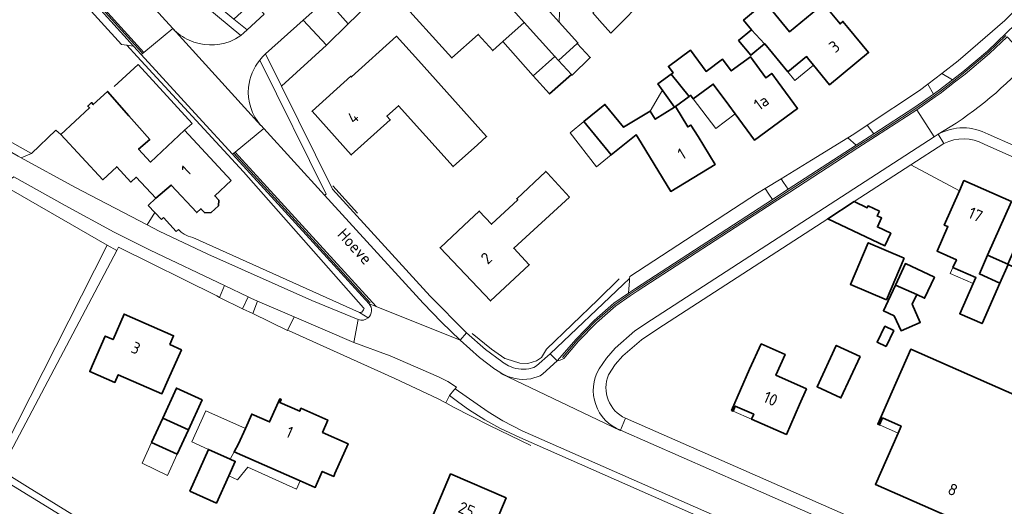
# Model space of a CAD drawing. Header units: metres. Extents: x 178952 to 185583, y 415201 to 419317.
# Tile 49 of 165: x 181873 to 182024, y 416958 to 417033. Entities that reach past the tile are written whole.
import ezdxf
from ezdxf.enums import TextEntityAlignment as Align

# ---------------------------------------------------------------- set-up
doc = ezdxf.new("R2010")
doc.units = ezdxf.units.M
for name, color, linetype, lineweight in [('B-XX-GR-BEPLANTING_CULTUUR_BODEMBEDEKKER-GV', 253, 'Continuous', 18), ('B-XX-GR-BEPLANTING_CULTUUR_HEESTERS-GV', 253, 'Continuous', 18), ('B-XX-GR-BEPLANTING_CULTUUR_ROOS-GV', 253, 'Continuous', 18), ('B-XX-GR-GRAS-GV', 253, 'Continuous', 13), ('B-XX-GR-HAAG-G', 253, 'GR-HAAG1', 13), ('B-XX-IE-TERREINAFSCHEIDING_KUNSTMATIG_HEKWERK-G', 253, 'IE-TERREINAFSCHEIDING-KUNSTMATIG', 18), ('B-XX-IE-TERREINAFSCHEIDING_KUNSTMATIG_MUUR-G', 253, 'IE-TERREINAFSCHEIDING-KUNSTMATIG-DICHT', 18), ('B-XX-OG-BEBOUWING-GV', 252, 'Continuous', 35), ('B-XX-OG-BEBOUWING-T18', 252, 'Continuous', 18), ('B-XX-OG-BEBOUWING_OVERBOUWING-GV', 252, 'Continuous', 18), ('B-XX-OG-BEBOUWING_SCHUUR-GV', 252, 'Continuous', 35), ('B-XX-OG-TERREIN_CULTUURSCHEIDING-GV', 253, 'Continuous', 18), ('B-XX-OG-TERREIN_ERF-GV', 253, 'Continuous', 18), ('B-XX-OG-TOPOGRAFIE-T18', 253, 'Continuous', 18), ('B-XX-VH-GOOT-G', 253, 'Continuous', 18), ('B-XX-VH-VERHARDING_ASFALT-GV', 251, 'Continuous', 18), ('B-XX-VH-VERHARDING_BEDRIJFSVLOERPLAAT-GV', 251, 'Continuous', 18), ('B-XX-VH-VERHARDING_BETONSTRAATSTEEN-GV', 251, 'Continuous', 18), ('B-XX-VH-VERHARDING_STRAATBAKSTEEN-GV', 251, 'Continuous', 18), ('B-XX-VH-VERHARDING_TEGEL-GV', 251, 'Continuous', 18)]:
    doc.layers.add(name, color=color, linetype=linetype, lineweight=lineweight)
doc.styles.add('NLCS-ISO-M-T18', font='NLCS-ISO.ttf', dxfattribs={"height": 1.8})
doc.linetypes.add('GR-HAAG1', pattern='A,6,[176,NLCS.SHX,S=0.125,R=0,X=0,Y=0],-2', length=8)
doc.linetypes.add('IE-TERREINAFSCHEIDING-KUNSTMATIG', pattern='A,4,[82,NLCS.SHX,S=0.75,R=90,X=0,Y=0],4,-2', length=10)
doc.linetypes.add('IE-TERREINAFSCHEIDING-KUNSTMATIG-DICHT', pattern='A,8,-1,[82,NLCS.SHX,S=0.75,R=90,X=0,Y=0],-1', length=10)

msp = doc.modelspace()

# ---------------------------------------------------------------- linework, layer by layer
at = {"layer": 'B-XX-GR-BEPLANTING_CULTUUR_BODEMBEDEKKER-GV'}
msp.add_lwpolyline([(181922.013, 417044.501), (181921.51, 417045.342), (181920.753, 417046.159), (181914.248, 417040.348), (181906.211, 417032.989), (181908.297, 417031.369), (181910.902, 417033.767), (181910.517, 417034.158)], close=True, dxfattribs=at)
at = {"layer": 'B-XX-GR-BEPLANTING_CULTUUR_HEESTERS-GV'}
for points in [[(181925.998, 417038.555), (181924.76, 417039.965), (181920.445, 417036.089), (181923.776, 417032.292), (181927.717, 417036.109)], [(181920.433, 417029.036), (181916.852, 417032.861), (181911.118, 417027.709), (181913.563, 417022.747)]]:
    msp.add_lwpolyline(points, close=True, dxfattribs=at)
for points in [[(181910.219, 417026.732, 0.1367217), (181908.479, 417022.548)], [(181908.479, 417022.548, 0.211495), (181910.399, 417016.704)]]:
    msp.add_lwpolyline(points, format="xyb", dxfattribs=at)
msp.add_lwpolyline([(181910.399, 417016.704), (181910.44, 417016.66), (181910.835, 417016.227), (181920.157, 417006.007), (181920.39, 417006.14), (181910.219, 417026.732)], dxfattribs=at)
at = {"layer": 'B-XX-GR-BEPLANTING_CULTUUR_ROOS-GV'}
for points in [[(181889.117, 417045.652), (181886.473, 417042.973), (181896.85, 417031.559)], [(181905.651, 417029.571), (181906.496, 417029.98), (181907.283, 417030.491), (181889.117, 417045.652)]]:
    msp.add_lwpolyline(points, dxfattribs=at)
for points in [[(181896.85, 417031.559, 0.0920441), (181899.361, 417029.79)], [(181899.361, 417029.79, 0.1953851), (181905.651, 417029.571)]]:
    msp.add_lwpolyline(points, format="xyb", dxfattribs=at)
at = {"layer": 'B-XX-GR-GRAS-GV'}
msp.add_lwpolyline([(181887.846, 416951.876), (181869.06, 416963.385), (181886.792, 416998.341), (181870.745, 417007.596), (181859.205, 417014.252), (181855.898, 417016.236), (181853.516, 417017.559), (181850.804, 417016.633), (181847.497, 417013.326), (181832.945, 416998.509), (181802.497, 416967.716), (181797.888, 416963.055), (181773.149, 416938.978)], dxfattribs=at)
at = {"layer": 'B-XX-GR-HAAG-G', "ltscale": 0.2, "flags": 128}
for points in [[(181925.187, 417003.241), (181921.43, 417007.442)], [(181888.426, 416952.663), (181874.578, 416961.239), (181870.475, 416963.78), (181871.904, 416966.485), (181888.277, 416997.479)], [(181965.375, 416993.132), (181962.08, 416989.946), (181954.221, 416982.347), (181953.438, 416981.092), (181952.66, 416980.58), (181951.319, 416980.168), (181950.095, 416980.186), (181948.03, 416980.876), (181947.813, 416980.949), (181945.763, 416982.341), (181942.821, 416984.744)], [(181938.751, 416974.1), (181939.935, 416973.44)]]:
    msp.add_lwpolyline(points, dxfattribs=at)
at = {"layer": 'B-XX-IE-TERREINAFSCHEIDING_KUNSTMATIG_HEKWERK-G', "ltscale": 0.1, "flags": 128}
for points in [[(182010.12, 417010.649), (182017.559, 417006.669)], [(181951.82, 416967.589), (181945.437, 416970.658), (181939.935, 416973.44)]]:
    msp.add_lwpolyline(points, dxfattribs=at)
at = {"layer": 'B-XX-IE-TERREINAFSCHEIDING_KUNSTMATIG_MUUR-G', "ltscale": 0.2, "flags": 128}
msp.add_lwpolyline([(181898.69, 417015.962), (181899.84, 417016.992), (181891.58, 417026.03), (181887.89, 417022.661)], dxfattribs=at)
at = {"layer": 'B-XX-OG-BEBOUWING-GV'}
for points in [[(181946.933, 417036.817), (181950.803, 417032.518), (181955.504, 417027.295), (181956.057, 417026.681), (181956.062, 417026.685), (181958.931, 417029.268), (181959.027, 417029.354), (181956.152, 417032.549), (181954.325, 417034.578), (181951.87, 417037.306), (181953.335, 417038.627), (181955.24, 417040.345), (181947.112, 417049.475), (181942.63, 417045.442), (181945.97, 417041.721), (181948.641, 417038.76), (181948.719, 417038.822), (181948.916, 417038.604)], [(181947.495, 417029.558), (181950.803, 417032.518), (181946.933, 417036.817), (181943.03, 417041.152), (181940.047, 417038.478), (181937.12, 417041.729), (181931.259, 417036.452), (181939.702, 417027.061), (181943.724, 417030.674), (181945.96, 417028.185)], [(182000.45, 417031.731), (181999.691, 417032.654), (181999.237, 417032.28), (181996.706, 417035.356), (181994.092, 417033.205), (181991.486, 417031.061), (181987.755, 417035.595), (181984.438, 417032.866), (181985.675, 417031.361), (181987.663, 417029.219), (181987.687, 417029.239), (181991.238, 417024.924), (181994.081, 417027.263), (181994.46, 417026.802), (181995.16, 417025.949), (181997.63, 417022.942), (182003.621, 417027.871)], [(181934.55, 417026.672), (181931.2, 417030.381), (181924.27, 417024.131), (181924.17, 417024.231), (181918.23, 417018.872), (181924.25, 417012.161), (181930.24, 417017.542), (181929.71, 417018.12), (181931.49, 417019.712), (181939.88, 417010.381), (181943.6, 417013.721), (181945.022, 417014.997)], [(181989.76, 417023.33), (181988.772, 417024.67), (181987.863, 417023.998), (181985.489, 417027.218), (181982.561, 417025.052), (181981.222, 417026.862), (181978.686, 417024.987), (181976.278, 417028.242), (181972.908, 417025.75), (181973.619, 417024.789), (181973.336, 417024.58), (181976.096, 417021.16), (181976.314, 417021.321), (181976.713, 417020.78), (181979.783, 417023.048), (181982.183, 417019.798), (181983.17, 417018.462), (181986.14, 417014.441), (181992.73, 417019.302)], [(181976.096, 417021.16), (181973.336, 417024.58), (181971.306, 417023.078), (181973.864, 417019.524), (181970.883, 417017.642), (181970.112, 417018.904), (181966.044, 417016.418), (181963.177, 417019.929), (181959.956, 417017.299), (181964.149, 417012.164), (181967.943, 417015.261), (181968.15, 417014.922), (181973.26, 417006.56), (181980.06, 417010.71), (181977.45, 417014.981), (181976.365, 417016.757), (181975.883, 417016.463), (181973.971, 417019.591)], [(181905.85, 417008.252), (181898.69, 417015.962), (181893.43, 417011.082), (181891.618, 417013.029), (181893.339, 417014.545), (181891.367, 417016.785), (181890.131, 417018.189), (181886.843, 417021.92), (181884.656, 417019.896), (181884.385, 417020.19), (181883.82, 417019.667), (181884.091, 417019.373), (181879.695, 417015.305), (181886.12, 417008.362), (181888.28, 417010.361), (181890.41, 417008.01), (181891.23, 417008.752), (181894.25, 417005.51), (181896.63, 417007.532), (181900.54, 417003.311), (181901.183, 417003.909), (181901.782, 417003.292), (181902.742, 417003.319), (181903.868, 417004.348), (181903.937, 417005.221), (181903.298, 417005.878)], [(181957.72, 417005.691), (181954.34, 417009.37), (181954.098, 417009.629), (181949.629, 417005.45), (181949.782, 417005.286), (181945.773, 417001.538), (181943.881, 417003.561), (181941.53, 417001.362), (181937.89, 416997.932), (181945.61, 416989.751), (181951.56, 416995.31), (181949.19, 416997.852)], [(182025.54, 417005.012), (182018.25, 417008.232), (182017.559, 417006.669), (182015.23, 417001.401), (182015.78, 417001.162), (182014.12, 416997.412), (182017.091, 416996.091), (182016.56, 416994.902), (182020.08, 416993.352), (182019.675, 416992.437), (182017.62, 416987.791), (182021.03, 416986.282), (182023.78, 416992.502), (182020.62, 416993.901), (182021.888, 416996.764)], [(182036.96, 416994.47), (182038.99, 416999.041), (182031.66, 417002.302), (182030.234, 416999.091), (182027.356, 417000.362), (182026.572, 416998.587), (182026.426, 416998.652), (182024.987, 416995.395), (182021.888, 416996.764), (182020.62, 416993.901), (182023.78, 416992.502), (182025.032, 416995.333), (182027.98, 416994.021), (182028.589, 416995.392), (182032.309, 416993.737), (182030.409, 416989.469), (182031.001, 416989.205), (182033.39, 416988.142), (182033.919, 416987.907), (182035.822, 416992.184), (182035.923, 416992.139), (182036.146, 416992.641)], [(182007.73, 416992.176), (182011.006, 416990.744), (182012.212, 416990.18), (182013.719, 416993.404), (182009.275, 416995.481)], [(182011.006, 416990.744), (182007.73, 416992.176), (182005.897, 416988.253), (182007.542, 416987.484), (182008.6, 416985.194), (182011.546, 416986.452), (182010.326, 416989.288)], [(181898.22, 416982.251), (181896.42, 416983.081), (181897, 416984.412), (181889.4, 416987.742), (181887.7, 416983.84), (181886.5, 416984.36), (181884.5, 416979.79), (181884.123, 416978.924), (181887.99, 416977.243), (181888.505, 416978.429), (181895.189, 416975.524), (181896.14, 416977.712)], [(181994.097, 416976.282), (181989.404, 416978.347), (181990.81, 416981.541), (181987.15, 416983.152), (181985.34, 416979.292), (181982.59, 416972.961), (181982.83, 416972.861), (181983.17, 416973.63), (181986.01, 416972.38), (181985.67, 416971.611), (181991.02, 416969.27), (181993.03, 416973.85)], [(182002.328, 416981.242), (181998.669, 416982.937), (181995.728, 416976.578), (181999.387, 416974.883)], [(181901.37, 416974.579), (181897.429, 416976.381), (181895.32, 416971.768), (181899.262, 416969.967)], [(181919.814, 416969.568), (181920.65, 416971.472), (181916.53, 416973.281), (181916.34, 416972.832), (181913.3, 416974.172), (181913.5, 416974.622), (181913.28, 416974.712), (181911.73, 416971.191), (181908.98, 416972.39), (181908.02, 416970.202), (181906.97, 416967.81), (181906.279, 416966.59), (181916.402, 416962.148), (181918.72, 416961.131), (181919.8, 416963.593), (181921.56, 416962.821), (181921.752, 416963.257), (181923.761, 416967.836)], [(181899.262, 416969.967), (181895.32, 416971.768), (181893.62, 416968.049), (181897.561, 416966.247)], [(181905.453, 416962.931), (181906.443, 416965.128), (181905.653, 416965.484), (181902.337, 416966.978), (181899.489, 416960.584), (181903.567, 416958.746)], [(181948.04, 416959.541), (181939.49, 416963.21), (181937.52, 416958.611), (181937.115, 416957.67), (181935.261, 416953.361), (181934.731, 416952.04), (181943.17, 416948.393), (181943.776, 416949.915), (181945.547, 416954.029), (181945.657, 416953.981), (181946.07, 416954.941)]]:
    msp.add_lwpolyline(points, close=True, dxfattribs=at)
msp.add_lwpolyline([(182036.09, 416964.22), (182034.337, 416965.002), (182036.784, 416970.57), (182010.099, 416982.348), (182007.245, 416975.881), (182005.025, 416970.852), (182005.299, 416970.731), (182005.771, 416971.802), (182008.608, 416970.552), (182008.135, 416969.479), (182004.67, 416961.611), (182025.06, 416952.632), (182027.555, 416958.383), (182030.727, 416957.025), (182031.118, 416957.909), (182032.894, 416957.129), (182032.492, 416956.214), (182034.623, 416950.459)], dxfattribs=at)
at = {"layer": 'B-XX-OG-BEBOUWING_OVERBOUWING-GV'}
for points in [[(181953.335, 417038.627), (181951.87, 417037.306), (181954.325, 417034.578), (181956.152, 417032.549), (181956.266, 417035.386)], [(181969.942, 417036.834), (181967.902, 417038.873), (181965.096, 417036.376), (181964.887, 417036.19), (181964.192, 417036.971), (181961.317, 417033.971), (181962.351, 417032.79), (181964.054, 417030.844)], [(181952.18, 417024.321), (181955.504, 417027.295), (181950.803, 417032.518), (181947.495, 417029.558)], [(181995.16, 417025.949), (181994.46, 417026.802), (181994.081, 417027.263), (181991.238, 417024.924), (181992.318, 417023.611)], [(181976.096, 417021.16), (181973.336, 417024.58), (181971.306, 417023.078), (181972.001, 417022.113), (181971.693, 417021.62), (181970.112, 417018.904), (181970.883, 417017.642), (181973.971, 417019.591)], [(181979.783, 417023.048), (181976.713, 417020.78), (181980.193, 417016.213), (181983.17, 417018.462), (181982.183, 417019.798)], [(181959.956, 417017.299), (181957.821, 417015.556), (181961.898, 417010.327), (181964.149, 417012.164)], [(182027.356, 417000.362), (182028.695, 417003.618), (182025.54, 417005.012), (182021.888, 416996.764), (182024.987, 416995.395), (182026.426, 416998.652), (182026.572, 416998.587)], [(182016.56, 416994.902), (182016.152, 416993.989), (182019.675, 416992.437), (182020.08, 416993.352)], [(181983.17, 416973.63), (181982.83, 416972.861), (181985.67, 416971.611), (181986.01, 416972.38)], [(181908.02, 416970.202), (181901.955, 416972.909), (181899.774, 416968.133), (181902.337, 416966.978), (181905.653, 416965.484), (181906.279, 416966.59), (181906.97, 416967.81)], [(182005.771, 416971.802), (182005.299, 416970.731), (182008.135, 416969.479), (182008.608, 416970.552)], [(181897.561, 416966.247), (181893.62, 416968.049), (181892.153, 416964.841), (181896.055, 416962.95)], [(181908.378, 416964.256), (181915.837, 416960.895), (181916.402, 416962.148), (181906.279, 416966.59), (181905.653, 416965.484), (181906.443, 416965.128), (181905.453, 416962.931), (181906.816, 416962.317)]]:
    msp.add_lwpolyline(points, close=True, dxfattribs=at)
at = {"layer": 'B-XX-OG-BEBOUWING_SCHUUR-GV'}
for points in [[(181985.675, 417031.361), (181983.68, 417029.719), (181985.533, 417027.467), (181987.663, 417029.219)], [(181958.028, 417024.534), (181958.134, 417024.418), (181960.908, 417027.135), (181958.931, 417029.268), (181956.062, 417026.685), (181956.057, 417026.681)], [(181958.028, 417024.534), (181956.057, 417026.681), (181955.504, 417027.295), (181952.18, 417024.321), (181954.674, 417021.534)], [(182005.278, 417003.54), (182003.541, 417004.36), (182003.393, 417004.048), (182001.418, 417005.013), (181997.344, 417002.374), (182006.122, 416998.229), (182007.024, 417000.139), (182004.963, 417001.113), (182005.614, 417002.492), (182004.935, 417002.813)], [(182009.079, 416996.328), (182003.569, 416998.687), (182000.835, 416992.301), (182006.346, 416989.942)], [(182006.297, 416982.762), (182007.478, 416985.216), (182006.114, 416985.872), (182004.933, 416983.417)]]:
    msp.add_lwpolyline(points, close=True, dxfattribs=at)
at = {"layer": 'B-XX-OG-TERREIN_CULTUURSCHEIDING-GV'}
for points in [[(181892.031, 417027.6), (181890.86, 417028.882), (181889.819, 417029.004), (181891.387, 417027.297), (181907.723, 417009.596), (181926.128, 416988.697), (181926.222, 416988.633), (181926.142, 416988.413), (181925.887, 416988.036), (181925.492, 416987.96), (181926.85, 416987.173)], [(181926.99, 416989.321), (181906.032, 417012.27), (181900.873, 417017.918), (181892.031, 417027.6)], [(181899.925, 416999.492), (181899.252, 416999.691), (181898.622, 417000), (181898.157, 417000.325), (181897.74, 417000.71), (181897.41, 417000.41), (181895.46, 417002.542), (181895.13, 417002.241), (181894.11, 417003.316), (181892.943, 417001.453), (181894.79, 417000.491), (181902.23, 416996.941), (181918.18, 416989.822), (181925.319, 416986.917)], [(181926.85, 416987.173), (181925.492, 416987.96), (181899.925, 416999.492)]]:
    msp.add_lwpolyline(points, dxfattribs=at)
for points in [[(181863.293, 417019.13), (181859.892, 417021.054), (181858.904, 417020.142), (181873.152, 417011.972), (181873.627, 417011.713), (181875.203, 417012.376), (181873.456, 417013.367)], [(181887.86, 417000.332), (181880.35, 417004.392), (181872.466, 417008.812), (181870.745, 417007.596), (181886.792, 416998.341), (181888.277, 416997.479), (181888.565, 416998.025), (181903.608, 416990.524), (181904.041, 416990.294), (181904.778, 416992.111), (181893.41, 416997.542)], [(181964.54, 416989.412), (181966.763, 416990.948), (181966.922, 416992.87), (181966.951, 416993.221), (181965.985, 416992.304), (181954.75, 416981.641), (181955.83, 416980.562), (181958.75, 416983.901), (181961.52, 416986.77)], [(181909.885, 416989.72), (181908.86, 416990.161), (181908.417, 416990.373), (181907.553, 416988.541), (181909.126, 416987.82)], [(181939.3, 416975.261), (181939.99, 416976.082), (181940.195, 416976.292), (181940.4, 416976.502), (181939.06, 416977.38), (181937.66, 416978.101), (181930.2, 416981.311), (181924.63, 416983.381), (181915.488, 416987.312), (181914.489, 416985.24), (181914.745, 416985.165), (181930.925, 416977.848), (181937.501, 416974.796), (181938.751, 416974.1)]]:
    msp.add_lwpolyline(points, close=True, dxfattribs=at)
for points in [[(181926.85, 416987.173, 0.4218165), (181926.99, 416989.321)], [(181925.319, 416986.917, 0.2782249), (181926.85, 416987.173)]]:
    msp.add_lwpolyline(points, format="xyb", dxfattribs=at)
at = {"layer": 'B-XX-OG-TERREIN_ERF-GV'}
for points in [[(181863.293, 417019.13), (181873.456, 417013.367), (181875.203, 417012.376), (181878.919, 417015.974), (181879.695, 417015.305), (181884.091, 417019.373), (181883.82, 417019.667), (181884.385, 417020.19), (181884.656, 417019.896), (181886.843, 417021.92), (181890.131, 417018.189), (181891.367, 417016.785), (181893.339, 417014.545), (181891.618, 417013.029), (181893.43, 417011.082), (181898.69, 417015.962), (181905.85, 417008.252), (181903.298, 417005.878), (181903.937, 417005.221), (181903.868, 417004.348), (181902.742, 417003.319), (181901.782, 417003.292), (181901.183, 417003.909), (181900.54, 417003.311), (181896.63, 417007.532), (181894.25, 417005.51), (181893.09, 417004.392), (181894.11, 417003.316), (181895.13, 417002.241), (181895.46, 417002.542), (181897.41, 417000.41), (181897.74, 417000.71), (181898.157, 417000.325), (181898.622, 417000), (181899.252, 416999.691), (181899.925, 416999.492), (181925.492, 416987.96), (181925.887, 416988.036), (181926.142, 416988.413), (181926.222, 416988.633), (181926.128, 416988.697), (181907.723, 417009.596), (181891.387, 417027.297), (181889.819, 417029.004), (181888.98, 417029.102), (181868.14, 417052.051)], [(181927.717, 417036.109), (181923.776, 417032.292), (181920.433, 417029.036), (181913.563, 417022.747)], [(181954.325, 417034.578), (181956.152, 417032.549), (181959.027, 417029.354), (181958.931, 417029.268), (181956.062, 417026.685), (181956.057, 417026.681), (181955.504, 417027.295), (181950.803, 417032.518), (181947.495, 417029.558), (181945.96, 417028.185), (181943.724, 417030.674), (181939.702, 417027.061), (181931.259, 417036.452)], [(181951.479, 416979.331), (181952.25, 416979.561), (181952.69, 416979.802), (181954.75, 416981.641), (181965.985, 416992.304), (181966.951, 416993.221), (181966.976, 416993.529), (181986.591, 417006.298), (181987.735, 417007), (181990.206, 417008.517), (181994.852, 417011.369), (182000.433, 417014.794), (182001.345, 417015.354), (182003.407, 417016.723), (182011.438, 417022.057), (182012.718, 417023.034), (182014.86, 417024.671), (182017.375, 417026.592), (182024.53, 417032.775)], [(181913.563, 417022.747), (181921.36, 417006.921), (181936.37, 416990.471), (181941.94, 416984.871), (181944.87, 416982.29), (181947.34, 416980.452), (181947.477, 416980.368), (181948.4, 416979.802)], [(182015.172, 417013.922), (182010.12, 417010.649), (182001.418, 417005.013), (181997.344, 417002.374), (181971.28, 416985.491), (181968.76, 416983.782), (181965.91, 416981.34), (181964.74, 416980.002), (181963.72, 416978.43)], [(182110.211, 416974.238), (182021.33, 417013.821)], [(182025.032, 416995.333), (182023.78, 416992.502), (182021.03, 416986.282), (182017.62, 416987.791), (182019.675, 416992.437), (182020.08, 416993.352), (182016.56, 416994.902), (182017.091, 416996.091), (182014.12, 416997.412), (182015.78, 417001.162), (182015.23, 417001.401), (182017.559, 417006.669), (182018.25, 417008.232), (182025.54, 417005.012), (182021.888, 416996.764), (182024.987, 416995.395)], [(182097.157, 416903.9), (181950.12, 416968.782), (181947.05, 416970.222), (181944.73, 416971.502), (181942.25, 416973.101), (181940.756, 416974.195), (181939.3, 416975.261), (181938.751, 416974.1), (181937.501, 416974.796), (181930.925, 416977.848), (181914.745, 416985.165), (181914.489, 416985.24), (181909.126, 416987.82), (181907.553, 416988.541), (181904.041, 416990.294), (181903.608, 416990.524), (181888.565, 416998.025), (181888.277, 416997.479), (181886.792, 416998.341), (181869.06, 416963.385), (181887.846, 416951.876)], [(182034.623, 416950.459), (182032.492, 416956.214), (182032.894, 416957.129), (182031.118, 416957.909), (182030.727, 416957.025), (182027.555, 416958.383), (182025.06, 416952.632), (182004.67, 416961.611), (182008.135, 416969.479), (182008.608, 416970.552), (182005.771, 416971.802), (182005.299, 416970.731), (182005.025, 416970.852), (182007.245, 416975.881), (182010.099, 416982.348), (182036.784, 416970.57), (182034.337, 416965.002), (182036.09, 416964.22)], [(181966.338, 416971.75), (182100.967, 416912.562), (182106.427, 416910.161), (182121.886, 416903.365), (182129.74, 416899.912), (182133.84, 416898.362), (182141.01, 416932.502), (182114.54, 416946.531)]]:
    msp.add_lwpolyline(points, dxfattribs=at)
for points in [[(181985.675, 417031.361), (181984.438, 417032.866), (181987.755, 417035.595), (181991.486, 417031.061), (181994.092, 417033.205), (181996.706, 417035.356), (181999.237, 417032.28), (181999.691, 417032.654), (182000.45, 417031.731), (182003.621, 417027.871), (181997.63, 417022.942), (181995.16, 417025.949), (181994.46, 417026.802), (181994.081, 417027.263), (181991.238, 417024.924), (181987.687, 417029.239), (181987.663, 417029.219)], [(181934.55, 417026.672), (181945.022, 417014.997), (181943.6, 417013.721), (181939.88, 417010.381), (181931.49, 417019.712), (181929.71, 417018.12), (181930.24, 417017.542), (181924.25, 417012.161), (181918.23, 417018.872), (181924.17, 417024.231), (181924.27, 417024.131), (181931.2, 417030.381)], [(181959.956, 417017.299), (181963.177, 417019.929), (181966.044, 417016.418), (181970.112, 417018.904), (181970.883, 417017.642), (181973.864, 417019.524), (181971.306, 417023.078), (181973.336, 417024.58), (181973.619, 417024.789), (181972.908, 417025.75), (181976.278, 417028.242), (181978.686, 417024.987), (181981.222, 417026.862), (181982.561, 417025.052), (181985.489, 417027.218), (181987.863, 417023.998), (181988.772, 417024.67), (181989.76, 417023.33), (181992.73, 417019.302), (181986.14, 417014.441), (181983.17, 417018.462), (181982.183, 417019.798), (181979.783, 417023.048), (181976.713, 417020.78), (181976.314, 417021.321), (181976.096, 417021.16), (181973.971, 417019.591), (181975.883, 417016.463), (181976.365, 417016.757), (181977.45, 417014.981), (181980.06, 417010.71), (181973.26, 417006.56), (181968.15, 417014.922), (181967.943, 417015.261), (181964.149, 417012.164)], [(181957.72, 417005.691), (181949.19, 416997.852), (181951.56, 416995.31), (181945.61, 416989.751), (181937.89, 416997.932), (181941.53, 417001.362), (181943.881, 417003.561), (181945.773, 417001.538), (181949.782, 417005.286), (181949.629, 417005.45), (181954.098, 417009.629), (181954.34, 417009.37)], [(182011.006, 416990.744), (182010.326, 416989.288), (182011.546, 416986.452), (182008.6, 416985.194), (182007.542, 416987.484), (182005.897, 416988.253), (182007.73, 416992.176), (182009.275, 416995.481), (182013.719, 416993.404), (182012.212, 416990.18)], [(181898.22, 416982.251), (181896.14, 416977.712), (181895.189, 416975.524), (181888.505, 416978.429), (181887.99, 416977.243), (181884.123, 416978.924), (181884.5, 416979.79), (181886.5, 416984.36), (181887.7, 416983.84), (181889.4, 416987.742), (181897, 416984.412), (181896.42, 416983.081)], [(181982.83, 416972.861), (181982.59, 416972.961), (181985.34, 416979.292), (181987.15, 416983.152), (181990.81, 416981.541), (181989.404, 416978.347), (181994.097, 416976.282), (181993.03, 416973.85), (181991.02, 416969.27), (181985.67, 416971.611), (181986.01, 416972.38), (181983.17, 416973.63)], [(182002.328, 416981.242), (181999.387, 416974.883), (181995.728, 416976.578), (181998.669, 416982.937)], [(181893.62, 416968.049), (181895.32, 416971.768), (181897.429, 416976.381), (181901.37, 416974.579), (181899.262, 416969.967), (181897.561, 416966.247)], [(181906.279, 416966.59), (181906.97, 416967.81), (181908.02, 416970.202), (181908.98, 416972.39), (181911.73, 416971.191), (181913.28, 416974.712), (181913.5, 416974.622), (181913.3, 416974.172), (181916.34, 416972.832), (181916.53, 416973.281), (181920.65, 416971.472), (181919.814, 416969.568), (181923.761, 416967.836), (181921.752, 416963.257), (181921.56, 416962.821), (181919.8, 416963.593), (181918.72, 416961.131), (181916.402, 416962.148)], [(181905.453, 416962.931), (181903.567, 416958.746), (181899.489, 416960.584), (181902.337, 416966.978), (181905.653, 416965.484), (181906.443, 416965.128)], [(181948.04, 416959.541), (181946.07, 416954.941), (181945.657, 416953.981), (181945.547, 416954.029), (181943.776, 416949.915), (181943.17, 416948.393), (181934.731, 416952.04), (181935.261, 416953.361), (181937.115, 416957.67), (181937.52, 416958.611), (181939.49, 416963.21)]]:
    msp.add_lwpolyline(points, close=True, dxfattribs=at)
for points in [[(182021.33, 417013.821, 0.2502455), (182015.172, 417013.922)], [(181948.4, 416979.802, 0.1588274), (181951.479, 416979.331)], [(181963.72, 416978.43, 0.4069255), (181966.338, 416971.75)]]:
    msp.add_lwpolyline(points, format="xyb", dxfattribs=at)
at = {"layer": 'B-XX-VH-GOOT-G'}
for points in [[(181764.959, 417168.073), (181774.525, 417157.632), (181775.552, 417156.495), (181778.638, 417153.065), (181785.775, 417145.132), (181789.2, 417141.325), (181790.085, 417140.342), (181796.745, 417132.939), (181809.646, 417118.728), (181812.466, 417115.623), (181812.781, 417115.276), (181816.06, 417111.664), (181861.461, 417061.656), (181866.482, 417056.125), (181868.075, 417054.37), (181891.045, 417029.05), (181892.216, 417027.769)], [(182024.694, 417030.481), (182022.007, 417027.924), (182018.258, 417024.746), (182016.655, 417023.509), (182014.468, 417021.821), (182013.712, 417021.292), (182010.86, 417019.294), (182004.557, 417015.207), (182001.84, 417013.444), (181991.417, 417006.685), (181989.016, 417005.129), (181967.979, 416991.484), (181966.905, 416990.743), (181964.694, 416989.215), (181961.692, 416986.589), (181958.933, 416983.732), (181956.666, 416981.101)], [(181927.175, 416989.49), (181906.217, 417012.439)]]:
    msp.add_lwpolyline(points, dxfattribs=at)
at = {"layer": 'B-XX-VH-VERHARDING_ASFALT-GV'}
for points in [[(181868.26, 417054.538), (181892.413, 417027.914), (181896.85, 417031.559), (181886.473, 417042.973), (181884.283, 417045.382), (181880.825, 417049.185), (181878.318, 417051.943), (181872.093, 417058.79)], [(182013.695, 417014.96), (182011, 417019.087), (182004.693, 417014.997), (182001.976, 417013.234), (181991.553, 417006.475), (181989.152, 417004.919), (181968.118, 416991.276), (181967.047, 416990.537), (181964.848, 416989.017), (181961.865, 416986.408), (181959.118, 416983.563), (181956.855, 416980.938), (181956.307, 416980.672), (181955.83, 416980.562), (181953.64, 416978.572), (181953.21, 416978.272), (181951.78, 416977.81)], [(181962.26, 416979.321), (181963.43, 416980.991), (181964.74, 416982.522), (181967.77, 416985.161), (181970.29, 416986.882), (182013.695, 417014.96)], [(181872.466, 417008.812), (181880.35, 417004.392), (181887.86, 417000.332), (181893.41, 416997.542), (181904.778, 416992.111), (181908.417, 416990.373), (181908.86, 416990.161), (181909.885, 416989.72), (181915.488, 416987.312), (181924.63, 416983.381), (181925.319, 416986.917), (181918.18, 416989.822), (181902.23, 416996.941), (181894.79, 417000.491), (181892.943, 417001.453), (181881.86, 417007.222), (181873.627, 417011.713), (181873.152, 417011.972)], [(181940.195, 416976.292), (181945.26, 416972.762), (181947.48, 416971.349), (181950.46, 416969.802), (182004.943, 416945.812), (182007.448, 416951.503), (181965.547, 416969.921), (181965.52, 416969.879), (181947.18, 416978.628), (181947.22, 416978.72), (181946.38, 416979.231), (181946.303, 416979.289), (181943.94, 416981.072), (181940.94, 416983.721), (181928.059, 416988.892), (181926.99, 416989.321)], [(181925.319, 416986.917), (181924.63, 416983.381), (181930.2, 416981.311), (181937.66, 416978.101), (181939.06, 416977.38), (181940.4, 416976.502), (181940.195, 416976.292)], [(181947.22, 416978.72), (181947.18, 416978.628), (181965.52, 416969.879), (181965.547, 416969.921)]]:
    msp.add_lwpolyline(points, dxfattribs=at)
msp.add_lwpolyline([(181920.157, 417006.007), (181910.835, 417016.227), (181906.418, 417012.588), (181928.059, 416988.892), (181940.94, 416983.721), (181938.07, 416986.521), (181935.28, 416989.412)], close=True, dxfattribs=at)
for points in [[(181926.99, 416989.321, -0.4218165), (181926.85, 416987.173)], [(181926.85, 416987.173, -0.2782249), (181925.319, 416986.917)], [(181965.547, 416969.921, -0.4583786), (181962.26, 416979.321)], [(181951.78, 416977.81, -0.1854914), (181947.22, 416978.72)]]:
    msp.add_lwpolyline(points, format="xyb", dxfattribs=at)
at = {"layer": 'B-XX-VH-VERHARDING_BEDRIJFSVLOERPLAAT-GV'}
for points in [[(181888.28, 417010.361), (181886.12, 417008.362), (181879.695, 417015.305), (181878.919, 417015.974), (181875.203, 417012.376), (181873.627, 417011.713), (181881.86, 417007.222), (181892.943, 417001.453), (181894.11, 417003.316), (181893.09, 417004.392), (181894.25, 417005.51), (181891.23, 417008.752), (181890.41, 417008.01)], [(181908.417, 416990.373), (181904.778, 416992.111), (181904.041, 416990.294), (181907.553, 416988.541)], [(181909.885, 416989.72), (181909.126, 416987.82), (181914.489, 416985.24), (181915.488, 416987.312)]]:
    msp.add_lwpolyline(points, close=True, dxfattribs=at)
at = {"layer": 'B-XX-VH-VERHARDING_BETONSTRAATSTEEN-GV'}
for points in [[(181816.245, 417111.832), (181812.966, 417115.444), (181812.651, 417115.791), (181809.831, 417118.896), (181796.97, 417133.152), (181796.56, 417132.771), (181809.461, 417118.56), (181812.281, 417115.455), (181812.596, 417115.108), (181815.875, 417111.496), (181861.276, 417061.488), (181866.297, 417055.957), (181867.89, 417054.202), (181890.86, 417028.882), (181892.031, 417027.6), (181892.413, 417027.914), (181868.26, 417054.538), (181866.667, 417056.293), (181861.646, 417061.824)], [(181867.89, 417054.202), (181868.14, 417052.051), (181888.98, 417029.102), (181889.819, 417029.004), (181890.86, 417028.882)], [(181920.445, 417036.089), (181916.852, 417032.861), (181920.433, 417029.036), (181923.776, 417032.292)], [(181896.85, 417031.559), (181892.413, 417027.914), (181892.031, 417027.6), (181900.873, 417017.918), (181906.032, 417012.27), (181906.418, 417012.588), (181910.835, 417016.227), (181910.44, 417016.66), (181910.399, 417016.704)], [(181906.418, 417012.588), (181906.032, 417012.27), (181926.99, 416989.321), (181928.059, 416988.892)]]:
    msp.add_lwpolyline(points, close=True, dxfattribs=at)
for points in [[(181910.219, 417026.732), (181910.649, 417027.238), (181911.118, 417027.709), (181916.852, 417032.861), (181920.445, 417036.089), (181924.76, 417039.965), (181926.467, 417041.499), (181928.403, 417043.238), (181953.111, 417065.437)], [(181910.902, 417033.767), (181908.297, 417031.369), (181907.768, 417030.882), (181907.283, 417030.491), (181906.496, 417029.98), (181905.651, 417029.571)], [(181896.85, 417031.559), (181910.399, 417016.704)], [(182027.816, 417026.216), (182028.26, 417026.702), (182024.866, 417030.3), (182022.174, 417027.738), (182018.415, 417024.552), (182016.808, 417023.311), (182014.616, 417021.619), (182013.855, 417021.087), (182011, 417019.087), (182013.695, 417014.96), (182014.272, 417015.333)], [(182021.98, 417015.342), (182025.899, 417013.597), (182027.771, 417017.738), (182028.136, 417018.546)], [(182133.88, 416889.302), (182132.531, 416889.892), (182130.256, 416890.887), (182051.251, 416925.422), (182012.912, 416942.304), (182004.943, 416945.812), (181950.46, 416969.802), (181947.48, 416971.349), (181945.26, 416972.762), (181940.195, 416976.292), (181939.99, 416976.082), (181939.3, 416975.261), (181940.756, 416974.195), (181942.25, 416973.101), (181944.73, 416971.502), (181947.05, 416970.222), (181950.12, 416968.782), (182097.157, 416903.9)]]:
    msp.add_lwpolyline(points, dxfattribs=at)
for points in [[(181899.361, 417029.79, -0.0920441), (181896.85, 417031.559)], [(181905.651, 417029.571, -0.1953851), (181899.361, 417029.79)], [(181908.479, 417022.548, -0.1367217), (181910.219, 417026.732)], [(182014.272, 417015.333, 0.0738953), (182027.816, 417026.216)], [(182027.816, 417026.216, -0.0738953), (182014.272, 417015.333)], [(181910.399, 417016.704, -0.211495), (181908.479, 417022.548)], [(182014.272, 417015.333, -0.2549299), (182021.98, 417015.342)]]:
    msp.add_lwpolyline(points, format="xyb", dxfattribs=at)
at = {"layer": 'B-XX-VH-VERHARDING_STRAATBAKSTEEN-GV'}
msp.add_lwpolyline([(182026.18, 417032.241), (182021.84, 417028.11), (182018.1, 417024.941), (182016.502, 417023.707), (182014.32, 417022.022), (182013.569, 417021.497), (182010.72, 417019.502), (182004.421, 417015.417), (182001.704, 417013.654), (181991.281, 417006.895), (181988.88, 417005.338), (181967.84, 416991.692), (181966.763, 416990.948), (181964.54, 416989.412), (181961.52, 416986.77), (181958.75, 416983.901), (181955.83, 416980.562), (181956.307, 416980.672), (181956.855, 416980.938), (181959.118, 416983.563), (181961.865, 416986.408), (181964.848, 416989.017), (181967.047, 416990.537), (181968.118, 416991.276), (181989.152, 417004.919), (181991.553, 417006.475), (182001.976, 417013.234), (182004.693, 417014.997), (182011, 417019.087), (182013.855, 417021.087), (182014.616, 417021.619), (182016.808, 417023.311), (182018.415, 417024.552), (182022.174, 417027.738), (182024.866, 417030.3)], dxfattribs=at)
at = {"layer": 'B-XX-VH-VERHARDING_TEGEL-GV'}
for points in [[(181873.133, 417059.77), (181876.02, 417056.582), (181879.922, 417053.326), (181882.728, 417050.984), (181886.682, 417047.684), (181889.117, 417045.652), (181907.283, 417030.491), (181907.768, 417030.882), (181908.297, 417031.369), (181906.211, 417032.989), (181883.863, 417051.652), (181882.834, 417052.512), (181876.81, 417057.542), (181840.54, 417097.512)], [(182010.12, 417010.649), (182015.172, 417013.922), (182014.272, 417015.333), (182013.695, 417014.96), (181970.29, 416986.882), (181967.77, 416985.161), (181964.74, 416982.522), (181963.43, 416980.991), (181962.26, 416979.321)], [(182014.272, 417015.333), (182015.172, 417013.922)], [(182025.899, 417013.597), (182021.98, 417015.342)], [(182021.33, 417013.821), (182110.211, 416974.238)], [(181963.72, 416978.43), (181964.74, 416980.002), (181965.91, 416981.34), (181968.76, 416983.782), (181971.28, 416985.491), (181997.344, 417002.374), (182001.418, 417005.013), (182010.12, 417010.649)], [(181944.87, 416982.29), (181941.94, 416984.871), (181940.94, 416983.721), (181943.94, 416981.072), (181946.303, 416979.289), (181946.38, 416979.231), (181947.22, 416978.72)], [(181948.4, 416979.802), (181947.477, 416980.368), (181947.34, 416980.452), (181944.87, 416982.29)], [(181951.78, 416977.81), (181953.21, 416978.272), (181953.64, 416978.572), (181955.83, 416980.562), (181954.75, 416981.641), (181952.69, 416979.802), (181952.25, 416979.561), (181951.479, 416979.331)], [(181965.547, 416969.921), (181966.338, 416971.75)]]:
    msp.add_lwpolyline(points, dxfattribs=at)
for points in [[(182042.091, 417054.15), (182042.51, 417053.972), (182043.73, 417056.252), (182049.191, 417067.579), (182048.005, 417070), (182041.57, 417057.033), (182040.27, 417054.525), (182039.326, 417052.704), (182036.403, 417047.066), (182036.184, 417046.644), (182033.725, 417042.857), (182028.849, 417037.275), (182024.53, 417032.775), (182017.375, 417026.592), (182014.86, 417024.671), (182016.502, 417023.707), (182018.1, 417024.941), (182021.84, 417028.11), (182026.18, 417032.241), (182028.96, 417035.142), (182031.61, 417038.191), (182034.02, 417041.372), (182036.92, 417045.552), (182039.591, 417049.731)], [(181921.36, 417006.921), (181913.563, 417022.747), (181911.118, 417027.709), (181910.649, 417027.238), (181910.219, 417026.732), (181920.39, 417006.14), (181920.157, 417006.007), (181935.28, 416989.412), (181938.07, 416986.521), (181940.94, 416983.721), (181941.94, 416984.871), (181936.37, 416990.471)], [(182016.502, 417023.707), (182014.86, 417024.671), (182012.718, 417023.034), (182013.569, 417021.497), (182014.32, 417022.022)], [(182010.72, 417019.502), (182013.569, 417021.497), (182012.718, 417023.034), (182011.438, 417022.057), (182003.407, 417016.723), (182004.421, 417015.417)], [(182004.421, 417015.417), (182003.407, 417016.723), (182001.345, 417015.354), (182000.433, 417014.794), (182001.704, 417013.654)], [(182001.704, 417013.654), (182000.433, 417014.794), (181994.852, 417011.369), (181990.206, 417008.517), (181990.59, 417007.937), (181991.281, 417006.895)], [(181990.59, 417007.937), (181990.206, 417008.517), (181987.735, 417007), (181988.339, 417006.124), (181988.88, 417005.338), (181991.281, 417006.895)], [(181988.88, 417005.338), (181988.339, 417006.124), (181987.735, 417007), (181986.591, 417006.298), (181966.976, 416993.529), (181966.951, 416993.221), (181966.922, 416992.87), (181966.763, 416990.948), (181967.84, 416991.692)], [(181966.338, 416971.75), (181965.547, 416969.921), (182007.448, 416951.503), (182015.419, 416947.999), (182121.088, 416901.55), (182121.886, 416903.365), (182106.427, 416910.161), (182100.967, 416912.562)]]:
    msp.add_lwpolyline(points, close=True, dxfattribs=at)
for points in [[(182021.98, 417015.342, 0.2549299), (182014.272, 417015.333)], [(182015.172, 417013.922, -0.2502455), (182021.33, 417013.821)], [(181951.479, 416979.331, -0.1588274), (181948.4, 416979.802)], [(181962.26, 416979.321, 0.4583786), (181965.547, 416969.921)], [(181947.22, 416978.72, 0.1854914), (181951.78, 416977.81)], [(181966.338, 416971.75, -0.4069255), (181963.72, 416978.43)]]:
    msp.add_lwpolyline(points, format="xyb", dxfattribs=at)

# ---------------------------------------------------------------- texts
at = {"layer": 'B-XX-OG-BEBOUWING-T18', "style": 'NLCS-ISO-M-T18'}
for s, rotation, p in [('3', 39.4, (181998.372, 417028.797)), ('1a', 36.4, (181987.158, 417020.224)), ('4', 41.9, (181924.527, 417017.918)), ('1', 31.4, (181974.939, 417012.33)), ('1', 42.9, (181898.894, 417009.791)), ('17', 336.2, (182020.037, 417003.015)), ('2', 43.3, (181944.983, 416996.317)), ('3', 336.3, (181891.201, 416982.531)), ('10', 336.3, (181988.593, 416974.752)), ('1', 336.3, (181914.787, 416969.623)), ('8', 336.2, (182016.544, 416960.807)), ('25', 336.8, (181941.95, 416957.747))]:
    msp.add_text(s, height=1.8, rotation=rotation, dxfattribs=at).set_placement(p, align=Align.MIDDLE_CENTER)
at = {"layer": 'B-XX-OG-TOPOGRAFIE-T18', "style": 'NLCS-ISO-M-T18'}
msp.add_text('Hoeve', height=1.8, rotation=312.7, dxfattribs=at).set_placement((181924.815, 416998.136), align=Align.MIDDLE_CENTER)

doc.saveas('drawing.dxf')
